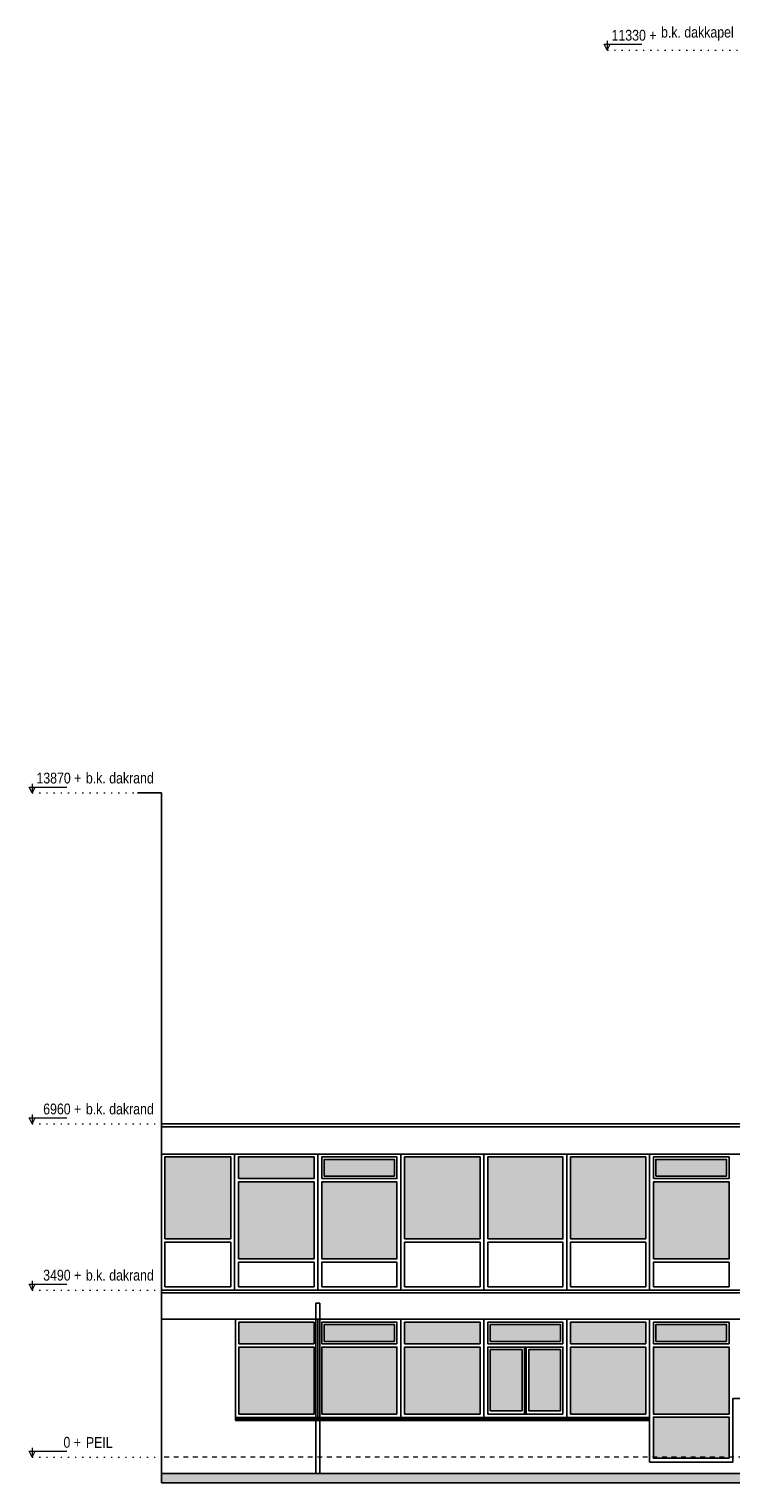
# Model space of a CAD drawing. Extents: x -59835 to 56084, y -767 to 223824.
# Tile 30 of 47: x -46314 to -31650, y 187817 to 218174. Entities that reach past the tile are written whole.
import ezdxf

# ---------------------------------------------------------------- set-up
doc = ezdxf.new("R2010")
doc.units = 0
doc.header["$MEASUREMENT"] = 0
doc.linetypes.add('DASHED', pattern=[200, 100, -100])
doc.linetypes.add('DOT', pattern=[150, 25, -125])
for name, color, linetype in [('102 - MAATVOERING', 7, 'Continuous'), ('21 - BUITENWANDEN', 92, 'Continuous'), ('27 - DAKEN', 92, 'Continuous'), ('31 - BUITENKOZIJNEN', 7, 'Continuous'), ('31.1 - ARCERING', 7, 'Continuous'), ('52 - AFVOERVOORZIENINGEN', 92, 'Continuous'), ('90 - TERREIN', 7, 'Continuous')]:
    doc.layers.add(name, color=color, linetype=linetype)

msp = doc.modelspace()

# ---------------------------------------------------------------- hatches: boundary and pattern name
at = {"layer": '31.1 - ARCERING', "linetype": 'Continuous', "lineweight": 5}
for points in [[(-43480, 192913), (-43480, 194623), (-42100, 194623), (-42100, 192913)], [(-43480, 192913), (-43480, 194623), (-42100, 194623), (-42100, 192913)], [(-41940, 194173), (-41940, 194623), (-40360, 194623), (-40360, 194173)], [(-41940, 194173), (-41940, 194623), (-40360, 194623), (-40360, 194173)], [(-38470, 192913), (-38470, 194623), (-36890, 194623), (-36890, 192913)], [(-38470, 192913), (-38470, 194623), (-36890, 194623), (-36890, 192913)], [(-36730, 192913), (-36730, 194623), (-35160, 194623), (-35160, 192913)], [(-36730, 192913), (-36730, 194623), (-35160, 194623), (-35160, 192913)], [(-35000, 192913), (-35000, 194623), (-33430, 194623), (-33430, 192913)], [(-35000, 192913), (-35000, 194623), (-33430, 194623), (-33430, 192913)], [(-40150, 194223), (-40150, 194573), (-38680, 194573), (-38680, 194223)], [(-40150, 194223), (-40150, 194573), (-38680, 194573), (-38680, 194223)], [(-33220, 194223), (-33220, 194573), (-31740, 194573), (-31740, 194223)], [(-33220, 194223), (-33220, 194573), (-31740, 194573), (-31740, 194223)], [(-41940, 192493), (-41940, 194103), (-40360, 194103), (-40360, 192493)], [(-41940, 192493), (-41940, 194103), (-40360, 194103), (-40360, 192493)], [(-40200, 192493), (-40200, 194103), (-38630, 194103), (-38630, 192493)], [(-40200, 192493), (-40200, 194103), (-38630, 194103), (-38630, 192493)], [(-33270, 192493), (-33270, 194103), (-31690, 194103), (-31690, 192493)], [(-33270, 192493), (-33270, 194103), (-31690, 194103), (-31690, 192493)], [(-41930, 190723), (-41930, 191173), (-40360, 191173), (-40360, 190723)], [(-41930, 190723), (-41930, 191173), (-40360, 191173), (-40360, 190723)], [(-40150, 190773), (-40150, 191123), (-38680, 191123), (-38680, 190773)], [(-40150, 190773), (-40150, 191123), (-38680, 191123), (-38680, 190773)], [(-38470, 190723), (-38470, 191173), (-36890, 191173), (-36890, 190723)], [(-38470, 190723), (-38470, 191173), (-36890, 191173), (-36890, 190723)], [(-36680, 190773), (-36680, 191123), (-35210, 191123), (-35210, 190773)], [(-36680, 190773), (-36680, 191123), (-35210, 191123), (-35210, 190773)], [(-35000, 190723), (-35000, 191173), (-33430, 191173), (-33430, 190723)], [(-35000, 190723), (-35000, 191173), (-33430, 191173), (-33430, 190723)], [(-33220, 190773), (-33220, 191123), (-31740, 191123), (-31740, 190773)], [(-33220, 190773), (-33220, 191123), (-31740, 191123), (-31740, 190773)], [(-41930, 189253), (-41930, 190653), (-40360, 190653), (-40360, 189253)], [(-41930, 189253), (-41930, 190653), (-40360, 190653), (-40360, 189253)], [(-40200, 189253), (-40200, 190653), (-38630, 190653), (-38630, 189253)], [(-40200, 189253), (-40200, 190653), (-38630, 190653), (-38630, 189253)], [(-38470, 189253), (-38470, 190653), (-36890, 190653), (-36890, 189253)], [(-38470, 189253), (-38470, 190653), (-36890, 190653), (-36890, 189253)], [(-35000, 189253), (-35000, 190653), (-33430, 190653), (-33430, 189253)], [(-35000, 189253), (-35000, 190653), (-33430, 190653), (-33430, 189253)], [(-33270, 189253), (-33270, 190653), (-31690, 190653), (-31690, 189253)], [(-33270, 189253), (-33270, 190653), (-31690, 190653), (-31690, 189253)], [(-36680, 189323), (-36680, 190603), (-36015, 190603), (-36015, 189323)], [(-36680, 189323), (-36680, 190603), (-36015, 190603), (-36015, 189323)], [(-35875, 189323), (-35875, 190603), (-35210, 190603), (-35210, 189323)], [(-35875, 189323), (-35875, 190603), (-35210, 190603), (-35210, 189323)], [(-33270, 188333), (-33270, 189193), (-31690, 189193), (-31690, 188333)], [(-33270, 188333), (-33270, 189193), (-31690, 189193), (-31690, 188333)]]:
    msp.add_hatch(color=253, dxfattribs=at).paths.add_polyline_path(points)
at = {"layer": '90 - TERREIN', "linetype": 'Continuous', "lineweight": 5}
msp.add_hatch(color=7, dxfattribs=at).paths.add_polyline_path([(-14341.5, 188017), (-14341.5, 187817), (-43550, 187817), (-43550, 188017)])

# ---------------------------------------------------------------- linework, layer by layer
at = {"layer": '102 - MAATVOERING', "color": 213, "linetype": 'Continuous', "lineweight": 13}
for points in [[(-34236, 217926.75), (-34236, 217733), (-34298.5, 217858), (-33511, 217858)], [(-34236, 217733), (-34173.5, 217858)], [(-46252, 202416.75), (-46252, 202223), (-46314.5, 202348), (-45527, 202348)], [(-46252, 202223), (-46189.5, 202348)], [(-46252, 195506.75), (-46252, 195313), (-46314.5, 195438), (-45527, 195438)], [(-46252, 195313), (-46189.5, 195438)], [(-46252, 192036.75), (-46252, 191843), (-46314.5, 191968), (-45527, 191968)], [(-46252, 191843), (-46189.5, 191968)], [(-46252, 188546.75), (-46252, 188353), (-46314.5, 188478), (-45527, 188478)], [(-46252, 188353), (-46189.5, 188478)]]:
    msp.add_lwpolyline(points, dxfattribs=at)
at = {"layer": '102 - MAATVOERING', "color": 8, "linetype": 'DOT', "lineweight": 5}
for points in [[(-34236, 217733), (-31280, 217733)], [(-46252, 202223), (-44050, 202223)], [(-46252, 195313), (-43550, 195313)], [(-46252, 191843), (-43550, 191843)], [(-46252, 188353), (-43550, 188353)]]:
    msp.add_lwpolyline(points, dxfattribs=at)
at = {"layer": '102 - MAATVOERING', "color": 213, "linetype": 'DASHED', "lineweight": 13}
msp.add_lwpolyline([(-15790, 188353), (-43550, 188353)], dxfattribs=at)
at = {"layer": '21 - BUITENWANDEN', "color": 92, "linetype": 'Continuous', "lineweight": 25}
for points in [[(-43550, 202223), (-44050, 202223)], [(-43550, 202223), (-43550, 191783)], [(-24680, 189123), (-24680, 188253), (-26420, 188253), (-26420, 189583), (-31610, 189583), (-31610, 188253), (-33350, 188253), (-33350, 189123), (-42000, 189123), (-42000, 191233), (-43550, 191233), (-43550, 188017)], [(-43550, 188017), (-15790, 188017)]]:
    msp.add_lwpolyline(points, dxfattribs=at)
at = {"layer": '27 - DAKEN', "color": 92, "linetype": 'Continuous', "lineweight": 25}
for points in [[(-43550, 195313), (-15090, 195313)], [(-43550, 194703), (-43550, 195313)], [(-43550, 195253), (-15090, 195253)], [(-43550, 194683), (-15110, 194683)], [(-43550, 191843), (-15770, 191843)], [(-43550, 191233), (-43550, 191843)], [(-43550, 191783), (-15770, 191783)], [(-43550, 191233), (-15790, 191233)]]:
    msp.add_lwpolyline(points, dxfattribs=at)
at = {"layer": '31 - BUITENKOZIJNEN', "color": 92, "linetype": 'Continuous', "lineweight": 25}
for points in [[(-43550, 194683), (-16030, 194683)], [(-43550, 194683), (-43550, 191843)], [(-42020, 191843), (-42020, 194683)], [(-40280, 191843), (-40280, 194683)], [(-38550, 191843), (-38550, 194683)], [(-36810, 191843), (-36810, 194683)], [(-35080, 191843), (-35080, 194683)], [(-33350, 191843), (-33350, 194683)], [(-16030, 191843), (-43550, 191843)], [(-15870, 191233), (-42000, 191233)], [(-42000, 189123), (-42000, 191233)], [(-40280, 189183), (-40280, 191233)], [(-38550, 189183), (-38550, 191233)], [(-36810, 189183), (-36810, 191233)], [(-35080, 189183), (-35080, 191233)], [(-33350, 188253), (-33350, 191233)], [(-35965, 190653), (-35965, 189253)], [(-35925, 190653), (-35925, 189253)], [(-36015, 190603), (-36680, 190603)], [(-36680, 190603), (-36680, 189323), (-36015, 189323), (-36015, 190603)], [(-35875, 190603), (-35210, 190603)], [(-35210, 190603), (-35210, 189323), (-35875, 189323), (-35875, 190603)], [(-33350, 189183), (-42000, 189183)], [(-33350, 189153), (-42000, 189153)], [(-33350, 189123), (-42000, 189123)], [(-31610, 188253), (-33350, 188253)]]:
    msp.add_lwpolyline(points, dxfattribs=at)
for points in [[(-43480, 192913), (-43480, 194623), (-42100, 194623), (-42100, 192913)], [(-41940, 194173), (-41940, 194623), (-40360, 194623), (-40360, 194173)], [(-40200, 194173), (-40200, 194623), (-38630, 194623), (-38630, 194173)], [(-38470, 192913), (-38470, 194623), (-36890, 194623), (-36890, 192913)], [(-36730, 192913), (-36730, 194623), (-35160, 194623), (-35160, 192913)], [(-35000, 192913), (-35000, 194623), (-33430, 194623), (-33430, 192913)], [(-33270, 194173), (-33270, 194623), (-31690, 194623), (-31690, 194173)], [(-40150, 194223), (-40150, 194573), (-38680, 194573), (-38680, 194223)], [(-33220, 194223), (-33220, 194573), (-31740, 194573), (-31740, 194223)], [(-41940, 192493), (-41940, 194103), (-40360, 194103), (-40360, 192493)], [(-40200, 192493), (-40200, 194103), (-38630, 194103), (-38630, 192493)], [(-33270, 192493), (-33270, 194103), (-31690, 194103), (-31690, 192493)], [(-43480, 191913), (-43480, 192843), (-42100, 192843), (-42100, 191913)], [(-38470, 191913), (-38470, 192843), (-36890, 192843), (-36890, 191913)], [(-36730, 191913), (-36730, 192843), (-35160, 192843), (-35160, 191913)], [(-35000, 191913), (-35000, 192843), (-33430, 192843), (-33430, 191913)], [(-41940, 191913), (-41940, 192423), (-40360, 192423), (-40360, 191913)], [(-40200, 191913), (-40200, 192423), (-38630, 192423), (-38630, 191913)], [(-33270, 191913), (-33270, 192423), (-31690, 192423), (-31690, 191913)], [(-40360, 190723), (-40360, 191173), (-41930, 191173), (-41930, 190723)], [(-38630, 190723), (-38630, 191173), (-40200, 191173), (-40200, 190723)], [(-38680, 190773), (-38680, 191123), (-40150, 191123), (-40150, 190773)], [(-36890, 190723), (-36890, 191173), (-38470, 191173), (-38470, 190723)], [(-35160, 190723), (-35160, 191173), (-36730, 191173), (-36730, 190723)], [(-35210, 190773), (-35210, 191123), (-36680, 191123), (-36680, 190773)], [(-33430, 190723), (-33430, 191173), (-35000, 191173), (-35000, 190723)], [(-31690, 190723), (-31690, 191173), (-33270, 191173), (-33270, 190723)], [(-31740, 190773), (-31740, 191123), (-33220, 191123), (-33220, 190773)], [(-40360, 189253), (-40360, 190653), (-41930, 190653), (-41930, 189253)], [(-38630, 189253), (-38630, 190653), (-40200, 190653), (-40200, 189253)], [(-36890, 189253), (-36890, 190653), (-38470, 190653), (-38470, 189253)], [(-35160, 189253), (-35160, 190653), (-36730, 190653), (-36730, 189253)], [(-33430, 189253), (-33430, 190653), (-35000, 190653), (-35000, 189253)], [(-31690, 189253), (-31690, 190653), (-33270, 190653), (-33270, 189253)], [(-31690, 188333), (-31690, 189193), (-33270, 189193), (-33270, 188333)]]:
    msp.add_lwpolyline(points, close=True, dxfattribs=at)
at = {"layer": '52 - AFVOERVOORZIENINGEN', "color": 92, "linetype": 'Continuous', "lineweight": 25}
for points in [[(-40320, 188017), (-40320, 191567)], [(-40240, 191567), (-40320, 191567)], [(-40240, 191567), (-40240, 188017)], [(-40240, 188017), (-40320, 188017)]]:
    msp.add_lwpolyline(points, dxfattribs=at)
at = {"layer": '90 - TERREIN', "color": 92, "linetype": 'Continuous', "lineweight": 25}
for points in [[(-43550, 188017), (-14341.5, 188017)], [(-43550, 187817), (-43550, 188017)], [(-14341.5, 187817), (-43550, 187817)]]:
    msp.add_lwpolyline(points, dxfattribs=at)

# ---------------------------------------------------------------- texts
at = {"layer": '102 - MAATVOERING', "color": 7, "linetype": 'Continuous', "lineweight": 0, "char_height": 224.999994, "attachment_point": 7, "line_spacing_factor": 0.8}
for s, insert in [('{\\fArial Narrow|b0|i0|c12|p0; 11330 + }', (-34215.875, 217929.25)), ('{\\fArial Narrow|b0|i0|c12|p0;b.k. dakkapel}', (-33111, 217929.25)), ('{\\fArial Narrow|b0|i0|c12|p0; 13870 + }', (-46231.875, 202419.25)), ('{\\fArial Narrow|b0|i0|c12|p0;b.k. dakrand}', (-45127, 202419.25)), ('{\\fArial Narrow|b0|i0|c12|p0;  6960 + }', (-46162.5, 195509.25)), ('{\\fArial Narrow|b0|i0|c12|p0;b.k. dakrand}', (-45127, 195509.25)), ('{\\fArial Narrow|b0|i0|c12|p0;  3490 + }', (-46162.5, 192039.25)), ('{\\fArial Narrow|b0|i0|c12|p0;b.k. dakrand}', (-45127, 192039.25)), ('{\\fArial Narrow|b0|i0|c12|p0;     0 + }', (-45954.125, 188549.25)), ('{\\fArial Narrow|b0|i0|c12|p0;PEIL}', (-45127, 188549.25))]:
    msp.add_mtext(s, dxfattribs=dict(at, insert=insert))

doc.saveas('drawing.dxf')
